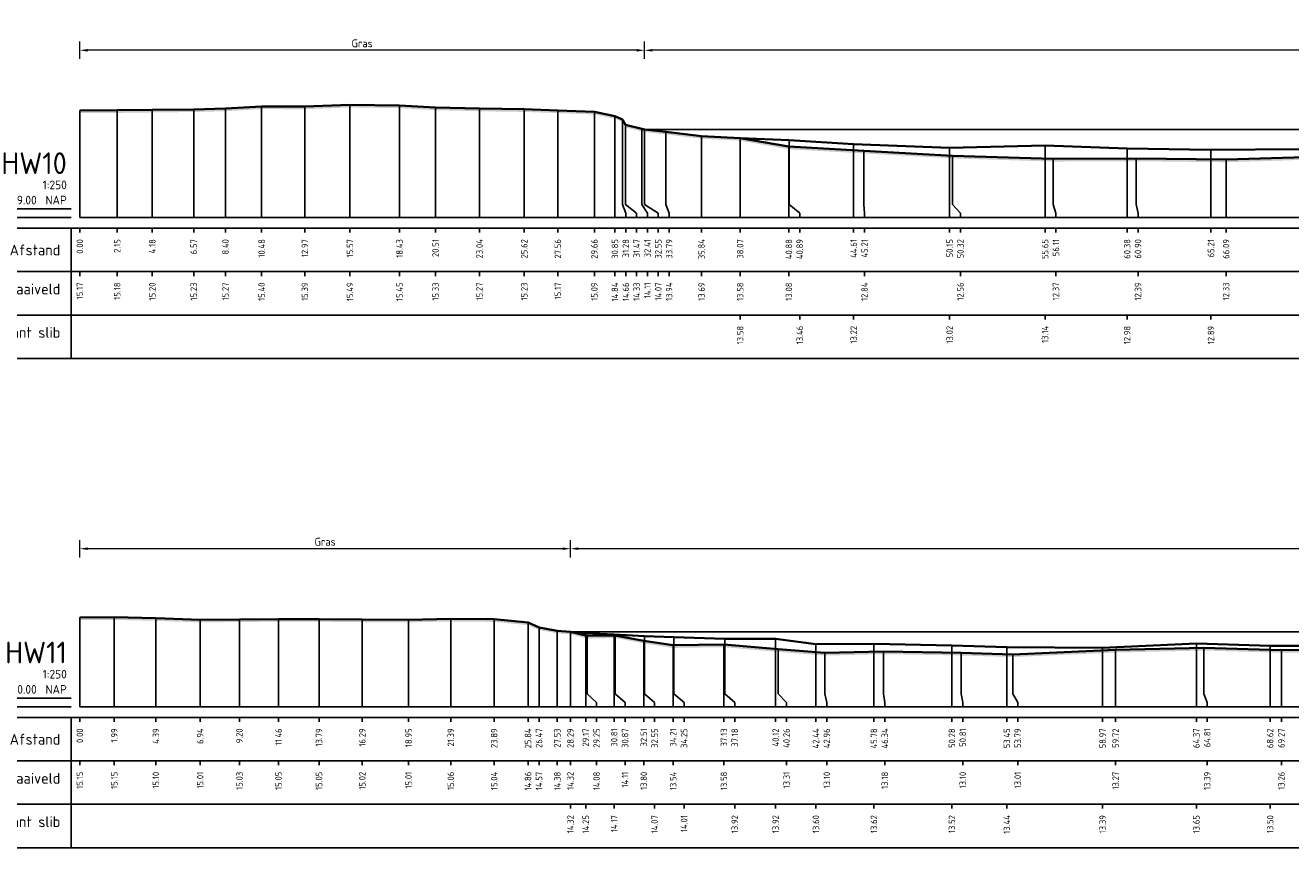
# Model space of a CAD drawing. Header units: metres. Extents: x 197882 to 206172, y 361908 to 364395.
# Tile 25 of 41: x 205781 to 205854, y 364097 to 364144. Entities that reach past the tile are written whole.
import ezdxf
from ezdxf.enums import TextEntityAlignment as Align

# ---------------------------------------------------------------- set-up
doc = ezdxf.new("R2010")
doc.units = ezdxf.units.M
doc.header["$PDMODE"] = 35
doc.header["$PDSIZE"] = 0.075
for name, color, linetype, lineweight in [('X-ME-AL-PROFIEL_BOVENKANT SLIB-GD', 42, 'Continuous', 35), ('X-ME-AL-PROFIEL_HUIDIG MAAIVELD-GD', 252, 'Continuous', 0), ('X-XX-AL-DETAIL1-M', 7, 'Continuous', 18), ('X-XX-AL-DWARSPROFIEL_PROFIELLIJN MAAIVELD-GD', 8, 'Continuous', 35)]:
    doc.layers.add(name, color=color, linetype=linetype, lineweight=lineweight)
doc.layers.add('X-ME-AL-PROFIEL_WATERLIJN-GD', color=150, linetype='Continuous')
doc.layers.add('X-ME-AL-PROFIELRASTER-S', color=7, linetype='Continuous')
doc.styles.add('NLCS-ISO-ANNOTATIEF-T18', font='NLCS-ISO.ttf', dxfattribs={"height": 1.8})
doc.styles.add('NLCS-ISO-ANNOTATIVE-T18', font='NLCS-ISO.ttf', dxfattribs={"height": 1.8})
doc.dimstyles.new('NLCS-ANNOTATIEF-T18-PIJL_L2_H0', dxfattribs={"dimtxt": 2.5, "dimasz": 1.8, "dimexe": 2, "dimexo": 2, "dimgap": 0.7, "dimtad": 1, "dimzin": 0, "dimdsep": 46, "dimtxsty": 'NLCS-ISO-ANNOTATIEF-T18', "dimcen": 0, "dimdle": 2, "dimclrd": 256, "dimclre": 256, "dimclrt": 10, "dimaunit": 2, "dimadec": 0, "dimazin": 0, "dimtfac": 1, "dimtdec": 3, "dimtofl": 0, "dimtmove": 0, "dimatfit": 3, "dimfxl": 2, "dimfxlon": 1, "dimtfillclr": 256, "dimtolj": 1, "dimtzin": 0, "dimlwd": -1, "dimlwe": -1, "dimarcsym": 0})

# ---------------------------------------------------------------- blocks, each defined once
blk = doc.blocks.new('SAL-PROFIELRASTER-D')
at = {"color": 0, "linetype": 'ByBlock', "lineweight": -2, "flags": 128}
for points in [[(-2, 0), (-72, 0)], [(-24, 2), (-23, 0), (-22, 2), (-2, 2)], [(-72, -12.5), (-72, -2.5)], [(0, -2.5), (-72, -2.5)], [(-2, -12.5), (-2, -2.5)], [(0, -12.5), (-72, -12.5)]]:
    blk.add_lwpolyline(points, dxfattribs=at)
at = {"color": 0, "linetype": 'ByBlock', "lineweight": -2, "style": 'NLCS-ISO-ANNOTATIVE-T18'}
blk.add_text('NAP', height=2, dxfattribs=at).set_placement((-3, 3), align=Align.RIGHT)
blk.add_text('Afstand', height=2.5, dxfattribs=at).set_placement((-4.5, -7.5), align=Align.MIDDLE_RIGHT)
for tag, height, p in [('PROFIELNR', 5, (-3, 10)), ('SCHAAL', 2, (-3, 6.5)), ('NAP', 2, (-9.94, 3))]:
    blk.add_attdef(tag, text='', height=height, dxfattribs=at).set_placement(p, align=Align.RIGHT)
blk = doc.blocks.new('SAL-PROFIELRASTER_BALK_EIND1-D')
at = {"color": 0, "linetype": 'ByBlock', "lineweight": -2, "flags": 128}
for points in [[(0, 0), (1, 0)], [(0, -2.5), (1, -2.5)], [(0, -12.5), (1, -12.5)]]:
    blk.add_lwpolyline(points, dxfattribs=at)
blk = doc.blocks.new('SAL-PROFIELRASTER_BALK-D')
at = {"color": 0, "linetype": 'ByBlock', "lineweight": -2}
for p, q in [((-72, -12.5), (-72, -2.5)), ((-2, -2.5), (-2, -12.5)), ((0, -12.5), (-72, -12.5))]:
    blk.add_line(p, q, dxfattribs=at)
at = {"color": 0, "linetype": 'ByBlock', "lineweight": -2, "style": 'NLCS-ISO-ANNOTATIVE-T18'}
for tag, height, p in [('TITEL1', 2.5, (-4.5, -6.5)), ('TITEL2', 1.5, (-4.5, -9.5))]:
    blk.add_attdef(tag, text='', height=height, dxfattribs=at).set_placement(p, align=Align.MIDDLE_RIGHT)
blk = doc.blocks.new('SAL-PROFIELRASTER_BALK_EIND2-D')
at = {"color": 0, "linetype": 'ByBlock', "lineweight": -2}
blk.add_line((1, -12.5), (0, -12.5), dxfattribs=at)
blk = doc.blocks.new('SAL-PROFIELRASTER_BALK_DATA-D')
at = {"color": 0, "linetype": 'ByBlock', "lineweight": -2}
blk.add_lwpolyline([(0, -3.5), (0, -2.5)], dxfattribs=at)
at = {"color": 0, "linetype": 'ByBlock', "lineweight": -2, "style": 'NLCS-ISO-ANNOTATIVE-T18'}
blk.add_attdef('GETAL', text='', height=1.5, rotation=90, dxfattribs=at).set_placement((0.75, -5), align=Align.RIGHT)
blk = doc.blocks.new('SAL-PROFIELRASTER_AANHAAL-D')
at = {"color": 9, "linetype": 'ByBlock', "lineweight": -2, "flags": 128}
blk.add_lwpolyline([(0, 1), (0, 0)], dxfattribs=at)
blk = doc.blocks.new('SAL-PROFIELRASTER_AANHAAL_STAGGER-D')
at = {"color": 9, "linetype": 'ByBlock', "lineweight": -2, "flags": 128}
for points in [[(0, 0), (0, -0.25)], [(0, -0.25), (1, -0.75)], [(1, -0.75), (1, -1)]]:
    blk.add_lwpolyline(points, dxfattribs=at)
blk = doc.blocks.new('*D56')
at = {"layer": 'Defpoints', "color": 0, "transparency": 16777216}
for p in [(205783.859, 364114.165), (205812.145, 364109.38), (205783.859, 364105.056)]:
    blk.add_point(p, dxfattribs=at)
at = {"layer": 'X-XX-AL-DETAIL1-M', "transparency": 16777216}
for p, q in [((205783.859, 364113.665), (205783.859, 364114.665)), ((205812.145, 364113.665), (205812.145, 364114.665)), ((205811.695, 364114.165), (205784.309, 364114.165))]:
    blk.add_line(p, q, dxfattribs=at)
for points in [[(205784.309, 364114.24), (205784.309, 364114.09), (205783.859, 364114.165)], [(205811.695, 364114.24), (205811.695, 364114.09), (205812.145, 364114.165)]]:
    blk.add_solid(points, dxfattribs=at)
at = {"layer": 'X-XX-AL-DETAIL1-M', "color": 10, "transparency": 16777216, "insert": (205798.002, 364114.565), "char_height": 0.45, "attachment_point": 5, "style": 'NLCS-ISO-ANNOTATIEF-T18'}
blk.add_mtext('\\A1;Gras', dxfattribs=at)
blk = doc.blocks.new('*D57')
at = {"layer": 'Defpoints', "color": 0, "transparency": 16777216}
for p in [(205812.145, 364114.165), (205937.526, 364109.38), (205812.145, 364105.056)]:
    blk.add_point(p, dxfattribs=at)
at = {"layer": 'X-XX-AL-DETAIL1-M', "transparency": 16777216}
for p, q in [((205812.145, 364113.665), (205812.145, 364114.665)), ((205937.526, 364113.665), (205937.526, 364114.665)), ((205937.076, 364114.165), (205812.595, 364114.165))]:
    blk.add_line(p, q, dxfattribs=at)
for points in [[(205812.595, 364114.24), (205812.595, 364114.09), (205812.145, 364114.165)], [(205937.076, 364114.24), (205937.076, 364114.09), (205937.526, 364114.165)]]:
    blk.add_solid(points, dxfattribs=at)
at = {"layer": 'X-XX-AL-DETAIL1-M', "color": 10, "transparency": 16777216, "insert": (205874.835, 364114.565), "char_height": 0.45, "attachment_point": 5, "style": 'NLCS-ISO-ANNOTATIEF-T18'}
blk.add_mtext('\\A1;Waterbodem met slib', dxfattribs=at)
blk = doc.blocks.new('*D80')
at = {"layer": 'Defpoints', "color": 0, "transparency": 16777216}
for p in [(205783.859, 364142.891), (205816.411, 364138.328), (205783.859, 364133.257)]:
    blk.add_point(p, dxfattribs=at)
at = {"layer": 'X-XX-AL-DETAIL1-M', "transparency": 16777216}
for p, q in [((205783.859, 364142.391), (205783.859, 364143.391)), ((205816.411, 364142.391), (205816.411, 364143.391)), ((205815.961, 364142.891), (205784.309, 364142.891))]:
    blk.add_line(p, q, dxfattribs=at)
for points in [[(205784.309, 364142.966), (205784.309, 364142.816), (205783.859, 364142.891)], [(205815.961, 364142.966), (205815.961, 364142.816), (205816.411, 364142.891)]]:
    blk.add_solid(points, dxfattribs=at)
at = {"layer": 'X-XX-AL-DETAIL1-M', "color": 10, "transparency": 16777216, "insert": (205800.135, 364143.291), "char_height": 0.45, "attachment_point": 5, "style": 'NLCS-ISO-ANNOTATIEF-T18'}
blk.add_mtext('\\A1;Gras', dxfattribs=at)
blk = doc.blocks.new('*D81')
at = {"layer": 'Defpoints', "color": 0, "transparency": 16777216}
for p in [(205816.411, 364142.891), (205816.411, 364138.328), (205953.452, 364138.328)]:
    blk.add_point(p, dxfattribs=at)
at = {"layer": 'X-XX-AL-DETAIL1-M', "transparency": 16777216}
for p, q in [((205816.411, 364142.391), (205816.411, 364143.391)), ((205953.452, 364142.391), (205953.452, 364143.391)), ((205953.002, 364142.891), (205816.861, 364142.891))]:
    blk.add_line(p, q, dxfattribs=at)
for points in [[(205816.861, 364142.966), (205816.861, 364142.816), (205816.411, 364142.891)], [(205953.002, 364142.966), (205953.002, 364142.816), (205953.452, 364142.891)]]:
    blk.add_solid(points, dxfattribs=at)
at = {"layer": 'X-XX-AL-DETAIL1-M', "color": 10, "transparency": 16777216, "insert": (205884.931, 364143.291), "char_height": 0.45, "attachment_point": 5, "style": 'NLCS-ISO-ANNOTATIEF-T18'}
blk.add_mtext('\\A1;Waterbodem met slib', dxfattribs=at)

msp = doc.modelspace()

# ---------------------------------------------------------------- hatches: boundary and pattern name
at = {"layer": 'X-ME-AL-PROFIEL_HUIDIG MAAIVELD-GD'}
h = msp.add_hatch(dxfattribs=at)
h.set_pattern_fill('AGR-MAAIVELD', color=256, scale=0.05, pattern_type=2)
h.set_pattern_definition([(45, (-14.5062, 136.6852), (-0.25000007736, 0.25000007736), []), (45, (-14.5419, 136.72093), (0, 0.50000015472), [0.3535535, -0.3535535]), (45, (-14.57763, 136.75664), (0, 0.50000015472), [0.3535535, -0.3535535]), (45, (-14.61384, 136.79286), (0, 0.50000015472), [0.3535535, -0.3535535]), (45, (-14.64906, 136.82807), (0, 0.50000015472), [0.3535535, -0.3535535]), (45, (-14.68477, 136.8638), (0, 0.50000015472), [0.3535535, -0.3535535]), (45, (-14.7205, 136.8995), (0, 0.50000015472), [0.3535535, -0.3535535]), (315, (-14.5062, 136.6852), (0.25000007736, 0.25000007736), []), (315, (-14.4705, 136.72093), (0.50000015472, -1e-16), [0.3535535, -0.3535535]), (315, (-14.43477, 136.75664), (0.50000015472, -1e-16), [0.3535535, -0.3535535]), (315, (-14.39856, 136.79286), (0.50000015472, -1e-16), [0.3535535, -0.3535535]), (315, (-14.36334, 136.82807), (0.50000015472, -1e-16), [0.3535535, -0.3535535]), (315, (-14.32763, 136.8638), (0.50000015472, -1e-16), [0.3535535, -0.3535535]), (315, (-14.2919, 136.8995), (0.50000015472, -1e-16), [0.3535535, -0.3535535])])
h.paths.add_polyline_path([(205961.782, 364139.916), (205961.782, 364139.766), (205960.128, 364139.399), (205958.165, 364139.19), (205956.819, 364138.821), (205955.04, 364138.597), (205953.913, 364138.366), (205953.756, 364138.233), (205952.711, 364138.044), (205950.235, 364137.942), (205947.445, 364137.914), (205945.074, 364137.726), (205940.861, 364137.439), (205936.728, 364137.084), (205932.466, 364136.683), (205927.707, 364135.942), (205922.272, 364135.976), (205917.884, 364135.999), (205913.572, 364136.085), (205908.758, 364136.138), (205904.668, 364136.042), (205899.586, 364136.239), (205896.188, 364136.276), (205890.878, 364136.161), (205883.688, 364136.301), (205880.568, 364136.49), (205872.086, 364136.436), (205865.317, 364136.747), (205859.025, 364136.471), (205855.154, 364136.601), (205849.947, 364136.439), (205844.759, 364136.499), (205839.971, 364136.479), (205834.18, 364136.663), (205829.069, 364136.949), (205824.736, 364137.188), (205821.931, 364137.685), (205819.702, 364137.797), (205817.648, 364138.045), (205816.411, 364138.178), (205816.269, 364138.221), (205815.327, 364138.441), (205815.139, 364138.762), (205814.709, 364138.948), (205813.523, 364139.196), (205811.415, 364139.275), (205809.482, 364139.339), (205806.901, 364139.378), (205804.365, 364139.44), (205802.289, 364139.556), (205799.43, 364139.601), (205796.83, 364139.493), (205794.339, 364139.504), (205792.254, 364139.38), (205790.426, 364139.336), (205788.038, 364139.308), (205786.013, 364139.283), (205783.859, 364139.277), (205783.859, 364139.427), (205786.013, 364139.433), (205788.038, 364139.458), (205790.426, 364139.486), (205792.254, 364139.53), (205794.339, 364139.654), (205796.83, 364139.643), (205799.43, 364139.751), (205802.289, 364139.706), (205804.365, 364139.59), (205806.901, 364139.528), (205809.482, 364139.489), (205811.415, 364139.425), (205813.523, 364139.346), (205814.709, 364139.098), (205815.139, 364138.912), (205815.327, 364138.591), (205816.269, 364138.371), (205816.411, 364138.328), (205817.648, 364138.195), (205819.702, 364137.947), (205821.931, 364137.835), (205824.736, 364137.338), (205829.069, 364137.099), (205834.18, 364136.813), (205839.971, 364136.629), (205844.759, 364136.649), (205849.947, 364136.589), (205855.154, 364136.751), (205859.025, 364136.621), (205865.317, 364136.897), (205872.086, 364136.586), (205880.568, 364136.64), (205883.688, 364136.451), (205890.878, 364136.311), (205896.188, 364136.426), (205899.586, 364136.389), (205904.668, 364136.192), (205908.758, 364136.288), (205913.572, 364136.235), (205917.884, 364136.149), (205922.272, 364136.126), (205927.707, 364136.092), (205932.466, 364136.833), (205936.728, 364137.234), (205940.861, 364137.589), (205945.074, 364137.876), (205947.445, 364138.064), (205950.235, 364138.092), (205952.711, 364138.194), (205953.756, 364138.383), (205953.913, 364138.516), (205955.04, 364138.747), (205956.819, 364138.971), (205958.165, 364139.34), (205960.128, 364139.549)])
h = msp.add_hatch(dxfattribs=at)
h.set_pattern_fill('AGR-MAAIVELD', color=256, scale=0.05, pattern_type=2)
h.set_pattern_definition([(45, (-12.59725, 158.37664), (-0.25000007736, 0.25000007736), []), (45, (-12.63297, 158.41236), (0, 0.50000015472), [0.3535535, -0.3535535]), (45, (-12.6687, 158.44807), (0, 0.50000015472), [0.3535535, -0.3535535]), (45, (-12.7049, 158.4843), (0, 0.50000015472), [0.3535535, -0.3535535]), (45, (-12.7401, 158.5195), (0, 0.50000015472), [0.3535535, -0.3535535]), (45, (-12.77583, 158.5552), (0, 0.50000015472), [0.3535535, -0.3535535]), (45, (-12.81154, 158.59093), (0, 0.50000015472), [0.3535535, -0.3535535]), (315, (-12.59725, 158.37664), (0.25000007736, 0.25000007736), []), (315, (-12.56154, 158.41236), (0.50000015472, -1e-16), [0.3535535, -0.3535535]), (315, (-12.52583, 158.44807), (0.50000015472, -1e-16), [0.3535535, -0.3535535]), (315, (-12.4896, 158.4843), (0.50000015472, -1e-16), [0.3535535, -0.3535535]), (315, (-12.4544, 158.5195), (0.50000015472, -1e-16), [0.3535535, -0.3535535]), (315, (-12.4187, 158.5552), (0.50000015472, -1e-16), [0.3535535, -0.3535535]), (315, (-12.38297, 158.59093), (0.50000015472, -1e-16), [0.3535535, -0.3535535])])
h.paths.add_polyline_path([(206019.628, 364107.483), (206016.963, 364107.637), (206012.435, 364107.721), (206007.911, 364107.803), (206004.173, 364107.97), (206002.122, 364107.951), (205997.87, 364108.047), (205993.797, 364108.38), (205991.827, 364108.576), (205990.747, 364108.84), (205989.675, 364108.944), (205988.487, 364109.06), (205987.447, 364109.159), (205987.174, 364109.214), (205986.331, 364109.383), (205984.783, 364109.757), (205983.713, 364110.097), (205982.133, 364110.2), (205980.058, 364110.311), (205977.919, 364110.388), (205976.657, 364110.577), (205973.881, 364110.49), (205971.509, 364110.557), (205968.791, 364110.521), (205966.413, 364110.449), (205963.862, 364110.424), (205961.589, 364110.577), (205958.689, 364110.515), (205956.078, 364110.624), (205953.759, 364110.535), (205951.385, 364110.404), (205948.695, 364110.296), (205946.801, 364110.485), (205946.123, 364110.254), (205945.425, 364110.082), (205943.242, 364109.756), (205941.418, 364109.64), (205939.525, 364109.486), (205938.274, 364109.312), (205937.534, 364109.389), (205936.423, 364108.179), (205935.076, 364108.142), (205932.96, 364108.689), (205929.26, 364108.531), (205923.226, 364108.245), (205918.218, 364108.035), (205914.291, 364108.198), (205910.751, 364108.054), (205905.768, 364108.046), (205898.269, 364107.996), (205892.352, 364107.99), (205885.655, 364107.835), (205878.714, 364107.885), (205872.974, 364108.16), (205866.725, 364108.289), (205861.829, 364108.387), (205858.158, 364108.336), (205853.132, 364108.317), (205848.666, 364108.445), (205843.577, 364108.329), (205837.654, 364108.07), (205834.673, 364108.16), (205830.197, 364108.237), (205826.819, 364108.155), (205824.114, 364108.365), (205820.992, 364108.637), (205818.069, 364108.596), (205816.372, 364108.86), (205814.731, 364109.169), (205813.11, 364109.133), (205812.145, 364109.38), (205811.388, 364109.439), (205810.333, 364109.63), (205809.698, 364109.912), (205807.748, 364110.094), (205805.245, 364110.119), (205802.812, 364110.07), (205800.145, 364110.08), (205797.648, 364110.106), (205795.315, 364110.109), (205793.059, 364110.088), (205790.797, 364110.065), (205788.245, 364110.156), (205785.845, 364110.21), (205783.859, 364110.206), (205783.859, 364110.056), (205785.845, 364110.06), (205788.245, 364110.006), (205790.797, 364109.915), (205793.059, 364109.938), (205795.315, 364109.959), (205797.648, 364109.956), (205800.145, 364109.93), (205802.812, 364109.92), (205805.245, 364109.969), (205807.748, 364109.944), (205809.698, 364109.762), (205810.333, 364109.48), (205811.388, 364109.289), (205812.145, 364109.23), (205813.11, 364108.983), (205814.731, 364109.019), (205816.372, 364108.71), (205818.069, 364108.446), (205820.992, 364108.487), (205824.114, 364108.215), (205826.819, 364108.005), (205830.197, 364108.087), (205834.673, 364108.01), (205837.654, 364107.92), (205843.577, 364108.179), (205848.666, 364108.295), (205853.132, 364108.167), (205858.158, 364108.186), (205861.829, 364108.237), (205866.725, 364108.139), (205872.974, 364108.01), (205878.714, 364107.735), (205885.655, 364107.685), (205892.352, 364107.84), (205898.269, 364107.846), (205905.768, 364107.896), (205910.751, 364107.904), (205914.291, 364108.048), (205918.218, 364107.885), (205923.226, 364108.095), (205929.26, 364108.381), (205932.96, 364108.539), (205935.076, 364107.992), (205936.423, 364108.029), (205937.534, 364109.239), (205938.274, 364109.162), (205939.525, 364109.336), (205941.418, 364109.49), (205943.242, 364109.606), (205945.425, 364109.932), (205946.123, 364110.104), (205946.801, 364110.335), (205948.695, 364110.146), (205951.385, 364110.254), (205953.759, 364110.385), (205956.078, 364110.474), (205958.689, 364110.365), (205961.589, 364110.427), (205963.862, 364110.274), (205966.413, 364110.299), (205968.791, 364110.371), (205971.509, 364110.407), (205973.881, 364110.34), (205976.657, 364110.427), (205977.919, 364110.238), (205980.058, 364110.161), (205982.133, 364110.05), (205983.713, 364109.947), (205984.783, 364109.607), (205986.331, 364109.233), (205987.174, 364109.064), (205987.447, 364109.009), (205988.487, 364108.91), (205989.675, 364108.794), (205990.747, 364108.69), (205991.827, 364108.426), (205993.797, 364108.23), (205997.87, 364107.897), (206002.122, 364107.801), (206004.173, 364107.82), (206007.911, 364107.653), (206012.435, 364107.571), (206016.963, 364107.487), (206019.628, 364107.333)])

# ---------------------------------------------------------------- linework, layer by layer
at = {"layer": 'X-ME-AL-PROFIEL_BOVENKANT SLIB-GD'}
for points in [[(205821.931, 364137.835), (205824.746, 364137.717), (205828.473, 364137.476), (205834.006, 364137.276), (205839.51, 364137.397), (205844.242, 364137.233), (205849.074, 364137.151), (205854.206, 364137.202), (205858.377, 364137.277), (205864.497, 364137.105), (205871.945, 364137.216), (205879.295, 364137.274), (205883.385, 364137.139), (205890.111, 364137.062), (205895.675, 364137), (205899.226, 364137.1), (205904.279, 364136.955), (205908.322, 364136.933), (205913.085, 364137.01), (205917.515, 364136.978), (205922.313, 364136.826), (205926.606, 364136.747), (205931.452, 364136.995)], [(205812.145, 364109.38), (205813.026, 364109.302), (205814.667, 364109.221), (205816.406, 364109.13), (205818.109, 364109.069), (205821.04, 364108.975), (205823.976, 364108.973), (205826.299, 364108.659), (205829.64, 364108.68), (205834.135, 364108.576), (205837.305, 364108.491), (205842.827, 364108.447), (205848.231, 364108.703), (205852.483, 364108.559), (205856.99, 364108.559)]]:
    msp.add_lwpolyline(points, dxfattribs=at)
at = {"layer": 'X-ME-AL-PROFIEL_WATERLIJN-GD'}
for points in [[(205816.411, 364138.328), (205953.452, 364138.328)], [(205812.145, 364109.38), (205937.526, 364109.38)]]:
    msp.add_lwpolyline(points, dxfattribs=at)
at = {"layer": 'X-XX-AL-DWARSPROFIEL_PROFIELLIJN MAAIVELD-GD'}
for points in [[(205783.859, 364139.427), (205786.013, 364139.433), (205788.038, 364139.458), (205790.426, 364139.486), (205792.254, 364139.53), (205794.339, 364139.654), (205796.83, 364139.643), (205799.43, 364139.751), (205802.289, 364139.706), (205804.365, 364139.59), (205806.901, 364139.528), (205809.482, 364139.489), (205811.415, 364139.425), (205813.523, 364139.346), (205814.709, 364139.098), (205815.139, 364138.912), (205815.327, 364138.591), (205816.269, 364138.371), (205816.411, 364138.328), (205817.648, 364138.195), (205819.702, 364137.947), (205821.931, 364137.835), (205824.736, 364137.338), (205829.069, 364137.099), (205834.18, 364136.813), (205839.971, 364136.629), (205844.759, 364136.649), (205849.947, 364136.589), (205855.154, 364136.751)], [(205783.859, 364110.206), (205785.845, 364110.21), (205788.245, 364110.156), (205790.797, 364110.065), (205793.059, 364110.088), (205795.315, 364110.109), (205797.648, 364110.106), (205800.145, 364110.08), (205802.812, 364110.07), (205805.245, 364110.119), (205807.748, 364110.094), (205809.698, 364109.912), (205810.333, 364109.63), (205811.388, 364109.439), (205812.145, 364109.38), (205813.11, 364109.133), (205814.731, 364109.169), (205816.372, 364108.86), (205818.069, 364108.596), (205820.992, 364108.637), (205824.114, 364108.365), (205826.819, 364108.155), (205830.197, 364108.237), (205834.673, 364108.16), (205837.654, 364108.07), (205843.577, 364108.329), (205848.666, 364108.445), (205853.132, 364108.317), (205858.158, 364108.336)]]:
    msp.add_lwpolyline(points, dxfattribs=at)

# ---------------------------------------------------------------- block references
at = {"layer": 'X-ME-AL-PROFIELRASTER-S'}
for p, yscale in [((205788.038, 364133.257), 6.201000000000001), ((205790.426, 364133.257), 6.228999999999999), ((205792.254, 364133.257), 6.273), ((205794.339, 364133.257), 6.397), ((205796.83, 364133.257), 6.385999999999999), ((205799.43, 364133.257), 6.494), ((205802.289, 364133.257), 6.449), ((205804.365, 364133.257), 6.333), ((205806.901, 364133.257), 6.271000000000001), ((205809.482, 364133.257), 6.231999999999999), ((205783.859, 364133.257), 6.17), ((205786.013, 364133.257), 6.176), ((205811.415, 364133.257), 6.167999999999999), ((205813.523, 364133.257), 6.089), ((205814.709, 364133.257), 5.840999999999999), ((205815.139, 364134.257), 4.654999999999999), ((205815.327, 364134.257), 4.334), ((205816.269, 364134.257), 4.114000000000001), ((205816.411, 364134.257), 4.071), ((205816.411, 364134.257), 4.071), ((205816.411, 364134.257), 4.071), ((205816.411, 364134.257), 4.071), ((205817.648, 364134.257), 3.938000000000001), ((205817.648, 364134.257), 3.938000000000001), ((205819.702, 364133.257), 4.69), ((205819.702, 364133.257), 4.69), ((205821.931, 364133.257), 4.577999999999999), ((205821.931, 364133.257), 4.577999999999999), ((205824.736, 364133.257), 4.081), ((205824.746, 364134.257), 3.460000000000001), ((205828.473, 364133.257), 4.218999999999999), ((205834.006, 364133.257), 4.019), ((205839.51, 364133.257), 4.140000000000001), ((205829.069, 364134.257), 2.842000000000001), ((205834.18, 364134.257), 2.555999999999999), ((205839.971, 364134.257), 2.372), ((205844.242, 364133.257), 3.976000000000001), ((205844.759, 364134.257), 2.391999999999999), ((205849.074, 364133.257), 3.894), ((205849.947, 364133.257), 3.332000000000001), ((205783.859, 364105.056), 5.15), ((205785.845, 364105.056), 5.154), ((205788.245, 364105.056), 5.1), ((205790.797, 364105.056), 5.009), ((205793.059, 364105.056), 5.032), ((205795.315, 364105.056), 5.053000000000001), ((205797.648, 364105.056), 5.050000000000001), ((205800.145, 364105.056), 5.023999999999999), ((205802.812, 364105.056), 5.013999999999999), ((205805.245, 364105.056), 5.063000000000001), ((205807.748, 364105.056), 5.038), ((205809.698, 364105.056), 4.856), ((205810.333, 364105.056), 4.574), ((205811.388, 364105.056), 4.382999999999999), ((205812.145, 364105.056), 4.324), ((205812.145, 364105.056), 4.324), ((205812.145, 364105.056), 4.324), ((205812.145, 364105.056), 4.324), ((205813.026, 364105.056), 4.246), ((205813.11, 364106.056), 3.077), ((205814.667, 364105.056), 4.164999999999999), ((205814.731, 364106.056), 3.113), ((205816.372, 364105.056), 3.804), ((205816.406, 364106.056), 3.074), ((205818.109, 364106.056), 3.013), ((205821.04, 364106.056), 2.919), ((205823.976, 364105.056), 3.917), ((205818.069, 364105.056), 3.539999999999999), ((205820.992, 364105.056), 3.581), ((205824.114, 364106.056), 2.308999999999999), ((205826.299, 364105.056), 3.603), ((205826.819, 364106.056), 2.099), ((205829.64, 364105.056), 3.624000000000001), ((205830.197, 364106.056), 2.180999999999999), ((205834.135, 364105.056), 3.52), ((205834.673, 364106.056), 2.103999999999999), ((205837.305, 364105.056), 3.435), ((205842.827, 364105.056), 3.391), ((205843.577, 364105.056), 3.273), ((205848.231, 364105.056), 3.647), ((205848.666, 364106.056), 2.388999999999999), ((205852.483, 364105.056), 3.503), ((205853.132, 364105.056), 3.260999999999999), ((205837.654, 364106.056), 2.013999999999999)]:
    msp.add_blockref('SAL-PROFIELRASTER_AANHAAL-D', p, dxfattribs=dict(at, yscale=yscale))
at = {"layer": 'X-ME-AL-PROFIELRASTER-S', "xscale": 0.25, "yscale": 0.25, "zscale": 0.25}
for name, p, values in [('SAL-PROFIELRASTER-D', (205783.859, 364133.257), {'PROFIELNR': 'HW10', 'SCHAAL': '1:250', 'NAP': '9.00'}), ('SAL-PROFIELRASTER_BALK_DATA-D', (205783.859, 364133.257), {'GETAL': '0.00'}), ('SAL-PROFIELRASTER_BALK_DATA-D', (205786.013, 364133.257), {'GETAL': '2.15'}), ('SAL-PROFIELRASTER_BALK_DATA-D', (205788.038, 364133.257), {'GETAL': '4.18'}), ('SAL-PROFIELRASTER_BALK_DATA-D', (205790.426, 364133.257), {'GETAL': '6.57'}), ('SAL-PROFIELRASTER_BALK_DATA-D', (205792.254, 364133.257), {'GETAL': '8.40'}), ('SAL-PROFIELRASTER_BALK_DATA-D', (205794.339, 364133.257), {'GETAL': '10.48'}), ('SAL-PROFIELRASTER_BALK_DATA-D', (205796.83, 364133.257), {'GETAL': '12.97'}), ('SAL-PROFIELRASTER_BALK_DATA-D', (205799.43, 364133.257), {'GETAL': '15.57'}), ('SAL-PROFIELRASTER_BALK_DATA-D', (205802.289, 364133.257), {'GETAL': '18.43'}), ('SAL-PROFIELRASTER_BALK_DATA-D', (205804.365, 364133.257), {'GETAL': '20.51'}), ('SAL-PROFIELRASTER_BALK_DATA-D', (205806.901, 364133.257), {'GETAL': '23.04'}), ('SAL-PROFIELRASTER_BALK_DATA-D', (205809.482, 364133.257), {'GETAL': '25.62'}), ('SAL-PROFIELRASTER_BALK_DATA-D', (205811.415, 364133.257), {'GETAL': '27.56'}), ('SAL-PROFIELRASTER_BALK_DATA-D', (205813.523, 364133.257), {'GETAL': '29.66'}), ('SAL-PROFIELRASTER_BALK_DATA-D', (205814.709, 364133.257), {'GETAL': '30.85'}), ('SAL-PROFIELRASTER_BALK_DATA-D', (205815.334, 364133.257), {'GETAL': '31.28'}), ('SAL-PROFIELRASTER_BALK_DATA-D', (205815.959, 364133.257), {'GETAL': '31.47'}), ('SAL-PROFIELRASTER_BALK_DATA-D', (205816.584, 364133.257), {'GETAL': '32.41'}), ('SAL-PROFIELRASTER_BALK_DATA-D', (205817.209, 364133.257), {'GETAL': '32.55'}), ('SAL-PROFIELRASTER_BALK_DATA-D', (205817.209, 364133.257), {'GETAL': '32.55'}), ('SAL-PROFIELRASTER_BALK_DATA-D', (205817.209, 364133.257), {'GETAL': '32.55'}), ('SAL-PROFIELRASTER_BALK_DATA-D', (205817.209, 364133.257), {'GETAL': '32.55'}), ('SAL-PROFIELRASTER_BALK_DATA-D', (205817.834, 364133.257), {'GETAL': '33.79'}), ('SAL-PROFIELRASTER_BALK_DATA-D', (205817.834, 364133.257), {'GETAL': '33.79'}), ('SAL-PROFIELRASTER_BALK_DATA-D', (205819.702, 364133.257), {'GETAL': '35.84'}), ('SAL-PROFIELRASTER_BALK_DATA-D', (205819.702, 364133.257), {'GETAL': '35.84'}), ('SAL-PROFIELRASTER_BALK_DATA-D', (205821.931, 364133.257), {'GETAL': '38.07'}), ('SAL-PROFIELRASTER_BALK_DATA-D', (205821.931, 364133.257), {'GETAL': '38.07'}), ('SAL-PROFIELRASTER_BALK_DATA-D', (205824.736, 364133.257), {'GETAL': '40.88'}), ('SAL-PROFIELRASTER_BALK_DATA-D', (205825.361, 364133.257), {'GETAL': '40.89'}), ('SAL-PROFIELRASTER_BALK_DATA-D', (205828.473, 364133.257), {'GETAL': '44.61'}), ('SAL-PROFIELRASTER_BALK_DATA-D', (205829.098, 364133.257), {'GETAL': '45.21'}), ('SAL-PROFIELRASTER_BALK_DATA-D', (205834.006, 364133.257), {'GETAL': '50.15'}), ('SAL-PROFIELRASTER_BALK_DATA-D', (205834.631, 364133.257), {'GETAL': '50.32'}), ('SAL-PROFIELRASTER_BALK_DATA-D', (205839.51, 364133.257), {'GETAL': '55.65'}), ('SAL-PROFIELRASTER_BALK_DATA-D', (205840.135, 364133.257), {'GETAL': '56.11'}), ('SAL-PROFIELRASTER_BALK_DATA-D', (205844.242, 364133.257), {'GETAL': '60.38'}), ('SAL-PROFIELRASTER_BALK_DATA-D', (205844.867, 364133.257), {'GETAL': '60.90'}), ('SAL-PROFIELRASTER_BALK_DATA-D', (205849.074, 364133.257), {'GETAL': '65.21'}), ('SAL-PROFIELRASTER_BALK_DATA-D', (205849.947, 364133.257), {'GETAL': '66.09'}), ('SAL-PROFIELRASTER_BALK-D', (205783.859, 364130.757), {'TITEL1': 'Hoogte Maaiveld'}), ('SAL-PROFIELRASTER_BALK_DATA-D', (205783.859, 364130.757), {'GETAL': '15.17'}), ('SAL-PROFIELRASTER_BALK_DATA-D', (205786.013, 364130.757), {'GETAL': '15.18'}), ('SAL-PROFIELRASTER_BALK_DATA-D', (205788.038, 364130.757), {'GETAL': '15.20'}), ('SAL-PROFIELRASTER_BALK_DATA-D', (205790.426, 364130.757), {'GETAL': '15.23'}), ('SAL-PROFIELRASTER_BALK_DATA-D', (205792.254, 364130.757), {'GETAL': '15.27'}), ('SAL-PROFIELRASTER_BALK_DATA-D', (205794.339, 364130.757), {'GETAL': '15.40'}), ('SAL-PROFIELRASTER_BALK_DATA-D', (205796.83, 364130.757), {'GETAL': '15.39'}), ('SAL-PROFIELRASTER_BALK_DATA-D', (205799.43, 364130.757), {'GETAL': '15.49'}), ('SAL-PROFIELRASTER_BALK_DATA-D', (205802.289, 364130.757), {'GETAL': '15.45'}), ('SAL-PROFIELRASTER_BALK_DATA-D', (205804.365, 364130.757), {'GETAL': '15.33'}), ('SAL-PROFIELRASTER_BALK_DATA-D', (205806.901, 364130.757), {'GETAL': '15.27'}), ('SAL-PROFIELRASTER_BALK_DATA-D', (205809.482, 364130.757), {'GETAL': '15.23'}), ('SAL-PROFIELRASTER_BALK_DATA-D', (205811.415, 364130.757), {'GETAL': '15.17'}), ('SAL-PROFIELRASTER_BALK_DATA-D', (205813.523, 364130.757), {'GETAL': '15.09'}), ('SAL-PROFIELRASTER_BALK_DATA-D', (205814.709, 364130.757), {'GETAL': '14.84'}), ('SAL-PROFIELRASTER_BALK_DATA-D', (205815.334, 364130.757), {'GETAL': '14.66'}), ('SAL-PROFIELRASTER_BALK_DATA-D', (205815.959, 364130.757), {'GETAL': '14.33'}), ('SAL-PROFIELRASTER_BALK_DATA-D', (205816.584, 364130.757), {'GETAL': '14.11'}), ('SAL-PROFIELRASTER_BALK_DATA-D', (205817.209, 364130.757), {'GETAL': '14.07'}), ('SAL-PROFIELRASTER_BALK_DATA-D', (205817.834, 364130.757), {'GETAL': '13.94'}), ('SAL-PROFIELRASTER_BALK_DATA-D', (205819.702, 364130.757), {'GETAL': '13.69'}), ('SAL-PROFIELRASTER_BALK_DATA-D', (205821.931, 364130.757), {'GETAL': '13.58'}), ('SAL-PROFIELRASTER_BALK_DATA-D', (205824.736, 364130.757), {'GETAL': '13.08'}), ('SAL-PROFIELRASTER_BALK_DATA-D', (205829.098, 364130.757), {'GETAL': '12.84'}), ('SAL-PROFIELRASTER_BALK_DATA-D', (205834.631, 364130.757), {'GETAL': '12.56'}), ('SAL-PROFIELRASTER_BALK_DATA-D', (205840.135, 364130.757), {'GETAL': '12.37'}), ('SAL-PROFIELRASTER_BALK_DATA-D', (205844.867, 364130.757), {'GETAL': '12.39'}), ('SAL-PROFIELRASTER_BALK_DATA-D', (205849.947, 364130.757), {'GETAL': '12.33'}), ('SAL-PROFIELRASTER_BALK-D', (205783.859, 364128.257), {'TITEL1': 'Hoogte Bovenkant slib'}), ('SAL-PROFIELRASTER_BALK_DATA-D', (205821.931, 364128.257), {'GETAL': '13.58'}), ('SAL-PROFIELRASTER_BALK_DATA-D', (205825.361, 364128.257), {'GETAL': '13.46'}), ('SAL-PROFIELRASTER_BALK_DATA-D', (205828.473, 364128.257), {'GETAL': '13.22'}), ('SAL-PROFIELRASTER_BALK_DATA-D', (205834.006, 364128.257), {'GETAL': '13.02'}), ('SAL-PROFIELRASTER_BALK_DATA-D', (205839.51, 364128.257), {'GETAL': '13.14'}), ('SAL-PROFIELRASTER_BALK_DATA-D', (205844.242, 364128.257), {'GETAL': '12.98'}), ('SAL-PROFIELRASTER_BALK_DATA-D', (205849.074, 364128.257), {'GETAL': '12.89'}), ('SAL-PROFIELRASTER-D', (205783.859, 364105.056), {'PROFIELNR': 'HW11', 'SCHAAL': '1:250', 'NAP': '10.00'}), ('SAL-PROFIELRASTER_BALK_DATA-D', (205783.859, 364105.056), {'GETAL': '0.00'}), ('SAL-PROFIELRASTER_BALK_DATA-D', (205785.845, 364105.056), {'GETAL': '1.99'}), ('SAL-PROFIELRASTER_BALK_DATA-D', (205788.245, 364105.056), {'GETAL': '4.39'}), ('SAL-PROFIELRASTER_BALK_DATA-D', (205790.797, 364105.056), {'GETAL': '6.94'}), ('SAL-PROFIELRASTER_BALK_DATA-D', (205793.059, 364105.056), {'GETAL': '9.20'}), ('SAL-PROFIELRASTER_BALK_DATA-D', (205795.315, 364105.056), {'GETAL': '11.46'}), ('SAL-PROFIELRASTER_BALK_DATA-D', (205797.648, 364105.056), {'GETAL': '13.79'}), ('SAL-PROFIELRASTER_BALK_DATA-D', (205800.145, 364105.056), {'GETAL': '16.29'}), ('SAL-PROFIELRASTER_BALK_DATA-D', (205802.812, 364105.056), {'GETAL': '18.95'}), ('SAL-PROFIELRASTER_BALK_DATA-D', (205805.245, 364105.056), {'GETAL': '21.39'}), ('SAL-PROFIELRASTER_BALK_DATA-D', (205807.748, 364105.056), {'GETAL': '23.89'}), ('SAL-PROFIELRASTER_BALK_DATA-D', (205809.698, 364105.056), {'GETAL': '25.84'}), ('SAL-PROFIELRASTER_BALK_DATA-D', (205810.333, 364105.056), {'GETAL': '26.47'}), ('SAL-PROFIELRASTER_BALK_DATA-D', (205811.388, 364105.056), {'GETAL': '27.53'}), ('SAL-PROFIELRASTER_BALK_DATA-D', (205812.145, 364105.056), {'GETAL': '28.29'}), ('SAL-PROFIELRASTER_BALK_DATA-D', (205812.145, 364105.056), {'GETAL': '28.29'}), ('SAL-PROFIELRASTER_BALK_DATA-D', (205812.145, 364105.056), {'GETAL': '28.29'}), ('SAL-PROFIELRASTER_BALK_DATA-D', (205812.145, 364105.056), {'GETAL': '28.29'}), ('SAL-PROFIELRASTER_BALK_DATA-D', (205813.026, 364105.056), {'GETAL': '29.17'}), ('SAL-PROFIELRASTER_BALK_DATA-D', (205813.651, 364105.056), {'GETAL': '29.25'}), ('SAL-PROFIELRASTER_BALK_DATA-D', (205814.667, 364105.056), {'GETAL': '30.81'}), ('SAL-PROFIELRASTER_BALK_DATA-D', (205815.292, 364105.056), {'GETAL': '30.87'}), ('SAL-PROFIELRASTER_BALK_DATA-D', (205816.372, 364105.056), {'GETAL': '32.51'}), ('SAL-PROFIELRASTER_BALK_DATA-D', (205816.997, 364105.056), {'GETAL': '32.55'}), ('SAL-PROFIELRASTER_BALK_DATA-D', (205818.069, 364105.056), {'GETAL': '34.21'}), ('SAL-PROFIELRASTER_BALK_DATA-D', (205818.694, 364105.056), {'GETAL': '34.25'}), ('SAL-PROFIELRASTER_BALK_DATA-D', (205820.992, 364105.056), {'GETAL': '37.13'}), ('SAL-PROFIELRASTER_BALK_DATA-D', (205821.617, 364105.056), {'GETAL': '37.18'}), ('SAL-PROFIELRASTER_BALK_DATA-D', (205823.976, 364105.056), {'GETAL': '40.12'}), ('SAL-PROFIELRASTER_BALK_DATA-D', (205824.601, 364105.056), {'GETAL': '40.26'}), ('SAL-PROFIELRASTER_BALK_DATA-D', (205826.299, 364105.056), {'GETAL': '42.44'}), ('SAL-PROFIELRASTER_BALK_DATA-D', (205826.924, 364105.056), {'GETAL': '42.96'}), ('SAL-PROFIELRASTER_BALK_DATA-D', (205829.64, 364105.056), {'GETAL': '45.78'}), ('SAL-PROFIELRASTER_BALK_DATA-D', (205830.265, 364105.056), {'GETAL': '46.34'}), ('SAL-PROFIELRASTER_BALK_DATA-D', (205834.135, 364105.056), {'GETAL': '50.28'}), ('SAL-PROFIELRASTER_BALK_DATA-D', (205834.76, 364105.056), {'GETAL': '50.81'}), ('SAL-PROFIELRASTER_BALK_DATA-D', (205837.305, 364105.056), {'GETAL': '53.45'}), ('SAL-PROFIELRASTER_BALK_DATA-D', (205837.93, 364105.056), {'GETAL': '53.79'}), ('SAL-PROFIELRASTER_BALK_DATA-D', (205842.827, 364105.056), {'GETAL': '58.97'}), ('SAL-PROFIELRASTER_BALK_DATA-D', (205843.577, 364105.056), {'GETAL': '59.72'}), ('SAL-PROFIELRASTER_BALK_DATA-D', (205848.231, 364105.056), {'GETAL': '64.37'}), ('SAL-PROFIELRASTER_BALK_DATA-D', (205848.856, 364105.056), {'GETAL': '64.81'}), ('SAL-PROFIELRASTER_BALK_DATA-D', (205852.483, 364105.056), {'GETAL': '68.62'}), ('SAL-PROFIELRASTER_BALK_DATA-D', (205853.132, 364105.056), {'GETAL': '69.27'}), ('SAL-PROFIELRASTER_BALK-D', (205783.859, 364102.556), {'TITEL1': 'Hoogte Maaiveld'}), ('SAL-PROFIELRASTER_BALK_DATA-D', (205783.859, 364102.556), {'GETAL': '15.15'}), ('SAL-PROFIELRASTER_BALK_DATA-D', (205785.845, 364102.556), {'GETAL': '15.15'}), ('SAL-PROFIELRASTER_BALK_DATA-D', (205788.245, 364102.556), {'GETAL': '15.10'}), ('SAL-PROFIELRASTER_BALK_DATA-D', (205790.797, 364102.556), {'GETAL': '15.01'}), ('SAL-PROFIELRASTER_BALK_DATA-D', (205793.059, 364102.556), {'GETAL': '15.03'}), ('SAL-PROFIELRASTER_BALK_DATA-D', (205795.315, 364102.556), {'GETAL': '15.05'}), ('SAL-PROFIELRASTER_BALK_DATA-D', (205797.648, 364102.556), {'GETAL': '15.05'}), ('SAL-PROFIELRASTER_BALK_DATA-D', (205800.145, 364102.556), {'GETAL': '15.02'}), ('SAL-PROFIELRASTER_BALK_DATA-D', (205802.812, 364102.556), {'GETAL': '15.01'}), ('SAL-PROFIELRASTER_BALK_DATA-D', (205805.245, 364102.556), {'GETAL': '15.06'}), ('SAL-PROFIELRASTER_BALK_DATA-D', (205807.748, 364102.556), {'GETAL': '15.04'}), ('SAL-PROFIELRASTER_BALK_DATA-D', (205809.698, 364102.556), {'GETAL': '14.86'}), ('SAL-PROFIELRASTER_BALK_DATA-D', (205810.333, 364102.556), {'GETAL': '14.57'}), ('SAL-PROFIELRASTER_BALK_DATA-D', (205811.388, 364102.556), {'GETAL': '14.38'}), ('SAL-PROFIELRASTER_BALK_DATA-D', (205812.145, 364102.556), {'GETAL': '14.32'}), ('SAL-PROFIELRASTER_BALK_DATA-D', (205813.651, 364102.556), {'GETAL': '14.08'}), ('SAL-PROFIELRASTER_BALK_DATA-D', (205815.292, 364102.556), {'GETAL': '14.11'}), ('SAL-PROFIELRASTER_BALK_DATA-D', (205816.372, 364102.556), {'GETAL': '13.80'}), ('SAL-PROFIELRASTER_BALK_DATA-D', (205818.069, 364102.556), {'GETAL': '13.54'}), ('SAL-PROFIELRASTER_BALK_DATA-D', (205820.992, 364102.556), {'GETAL': '13.58'}), ('SAL-PROFIELRASTER_BALK_DATA-D', (205824.601, 364102.556), {'GETAL': '13.31'}), ('SAL-PROFIELRASTER_BALK_DATA-D', (205826.924, 364102.556), {'GETAL': '13.10'}), ('SAL-PROFIELRASTER_BALK_DATA-D', (205830.265, 364102.556), {'GETAL': '13.18'}), ('SAL-PROFIELRASTER_BALK_DATA-D', (205834.76, 364102.556), {'GETAL': '13.10'}), ('SAL-PROFIELRASTER_BALK_DATA-D', (205837.93, 364102.556), {'GETAL': '13.01'}), ('SAL-PROFIELRASTER_BALK_DATA-D', (205843.577, 364102.556), {'GETAL': '13.27'}), ('SAL-PROFIELRASTER_BALK_DATA-D', (205848.856, 364102.556), {'GETAL': '13.39'}), ('SAL-PROFIELRASTER_BALK_DATA-D', (205853.132, 364102.556), {'GETAL': '13.26'}), ('SAL-PROFIELRASTER_BALK-D', (205783.859, 364100.056), {'TITEL1': 'Hoogte Bovenkant slib'}), ('SAL-PROFIELRASTER_BALK_DATA-D', (205812.145, 364100.056), {'GETAL': '14.32'}), ('SAL-PROFIELRASTER_BALK_DATA-D', (205813.026, 364100.056), {'GETAL': '14.25'}), ('SAL-PROFIELRASTER_BALK_DATA-D', (205814.667, 364100.056), {'GETAL': '14.17'}), ('SAL-PROFIELRASTER_BALK_DATA-D', (205816.997, 364100.056), {'GETAL': '14.07'}), ('SAL-PROFIELRASTER_BALK_DATA-D', (205818.694, 364100.056), {'GETAL': '14.01'}), ('SAL-PROFIELRASTER_BALK_DATA-D', (205821.617, 364100.056), {'GETAL': '13.92'}), ('SAL-PROFIELRASTER_BALK_DATA-D', (205823.976, 364100.056), {'GETAL': '13.92'}), ('SAL-PROFIELRASTER_BALK_DATA-D', (205826.299, 364100.056), {'GETAL': '13.60'}), ('SAL-PROFIELRASTER_BALK_DATA-D', (205829.64, 364100.056), {'GETAL': '13.62'}), ('SAL-PROFIELRASTER_BALK_DATA-D', (205834.135, 364100.056), {'GETAL': '13.52'}), ('SAL-PROFIELRASTER_BALK_DATA-D', (205837.305, 364100.056), {'GETAL': '13.44'}), ('SAL-PROFIELRASTER_BALK_DATA-D', (205842.827, 364100.056), {'GETAL': '13.39'}), ('SAL-PROFIELRASTER_BALK_DATA-D', (205848.231, 364100.056), {'GETAL': '13.65'}), ('SAL-PROFIELRASTER_BALK_DATA-D', (205852.483, 364100.056), {'GETAL': '13.50'})]:
    msp.add_blockref(name, p, dxfattribs=at).add_auto_attribs(values)
at = {"layer": 'X-ME-AL-PROFIELRASTER-S'}
for p, xscale, zscale in [((205815.139, 364134.257), 0.1950458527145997, 0.1950458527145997), ((205815.327, 364134.257), 0.6320075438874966, 0.6320075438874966), ((205816.269, 364134.257), 0.3142551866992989, 0.3142551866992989), ((205816.411, 364134.257), 0.7978391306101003, 0.7978391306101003), ((205816.411, 364134.257), 0.7978391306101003, 0.7978391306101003), ((205816.411, 364134.257), 0.7978391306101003, 0.7978391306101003), ((205816.411, 364134.257), 0.7978391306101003, 0.7978391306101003), ((205817.648, 364134.257), 0.1857808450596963, 0.1857808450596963), ((205817.648, 364134.257), 0.1857808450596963, 0.1857808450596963), ((205824.746, 364134.257), 0.6154931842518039, 0.6154931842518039), ((205829.069, 364134.257), 0.02966846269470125, 0.02966846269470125), ((205834.18, 364134.257), 0.4509439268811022, 0.4509439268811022), ((205839.971, 364134.257), 0.1646464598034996, 0.1646464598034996), ((205844.759, 364134.257), 0.1076812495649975, 0.1076812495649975), ((205813.11, 364106.056), 0.5416549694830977, 0.5416549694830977), ((205814.731, 364106.056), 0.5612357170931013, 0.5612357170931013), ((205816.406, 364106.056), 0.5913065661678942, 0.5913065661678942), ((205818.109, 364106.056), 0.5852418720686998, 0.5852418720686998), ((205821.04, 364106.056), 0.5768059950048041, 0.5768059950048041), ((205824.114, 364106.056), 0.4869451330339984, 0.4869451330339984), ((205826.819, 364106.056), 0.1052202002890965, 0.1052202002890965), ((205830.197, 364106.056), 0.06826648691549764, 0.06826648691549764), ((205834.673, 364106.056), 0.08691279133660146, 0.08691279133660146), ((205837.654, 364106.056), 0.2763073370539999, 0.2763073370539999), ((205848.666, 364106.056), 0.1901981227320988, 0.1901981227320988)]:
    msp.add_blockref('SAL-PROFIELRASTER_AANHAAL_STAGGER-D', p, dxfattribs=dict(at, xscale=xscale, zscale=zscale))
at = {"layer": 'X-ME-AL-PROFIELRASTER-S', "yscale": 0.25}
for name, p, xscale, zscale in [('SAL-PROFIELRASTER_BALK_EIND1-D', (205783.859, 364133.257), 178.5481913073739, 178.5481913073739), ('SAL-PROFIELRASTER_BALK_EIND2-D', (205783.859, 364130.757), 178.5481913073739, 178.5481913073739), ('SAL-PROFIELRASTER_BALK_EIND2-D', (205783.859, 364128.257), 178.5481913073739, 178.5481913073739), ('SAL-PROFIELRASTER_BALK_EIND1-D', (205783.859, 364105.056), 237.532909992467, 237.532909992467), ('SAL-PROFIELRASTER_BALK_EIND2-D', (205783.859, 364102.556), 237.532909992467, 237.532909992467), ('SAL-PROFIELRASTER_BALK_EIND2-D', (205783.859, 364100.056), 237.532909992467, 237.532909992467)]:
    msp.add_blockref(name, p, dxfattribs=dict(at, xscale=xscale, zscale=zscale))

# ---------------------------------------------------------------- dimensions: what is measured, and where the dimension line sits
at = {"layer": 'X-XX-AL-DETAIL1-M'}
for base, p1, p2, text, picture, middle in [((205816.411, 364142.891), (205953.452, 364138.328), (205816.411, 364138.328), 'Waterbodem met slib', '*D81', (205884.931, 364142.891)), ((205783.859, 364142.891), (205816.411, 364138.328), (205783.859, 364133.257), 'Gras', '*D80', (205800.135, 364142.891)), ((205812.145, 364114.165), (205937.526, 364109.38), (205812.145, 364105.056), 'Waterbodem met slib', '*D57', (205874.835, 364114.165)), ((205783.859, 364114.165), (205812.145, 364109.38), (205783.859, 364105.056), 'Gras', '*D56', (205798.002, 364114.165))]:
    dim = msp.add_linear_dim(base=base, p1=p1, p2=p2, text=text, dimstyle='NLCS-ANNOTATIEF-T18-PIJL_L2_H0', dxfattribs=at)
    dim.commit()
    dim.dimension.update_dxf_attribs({"geometry": picture, "text_midpoint": middle, "dimtype": 160})

doc.saveas('drawing.dxf')
